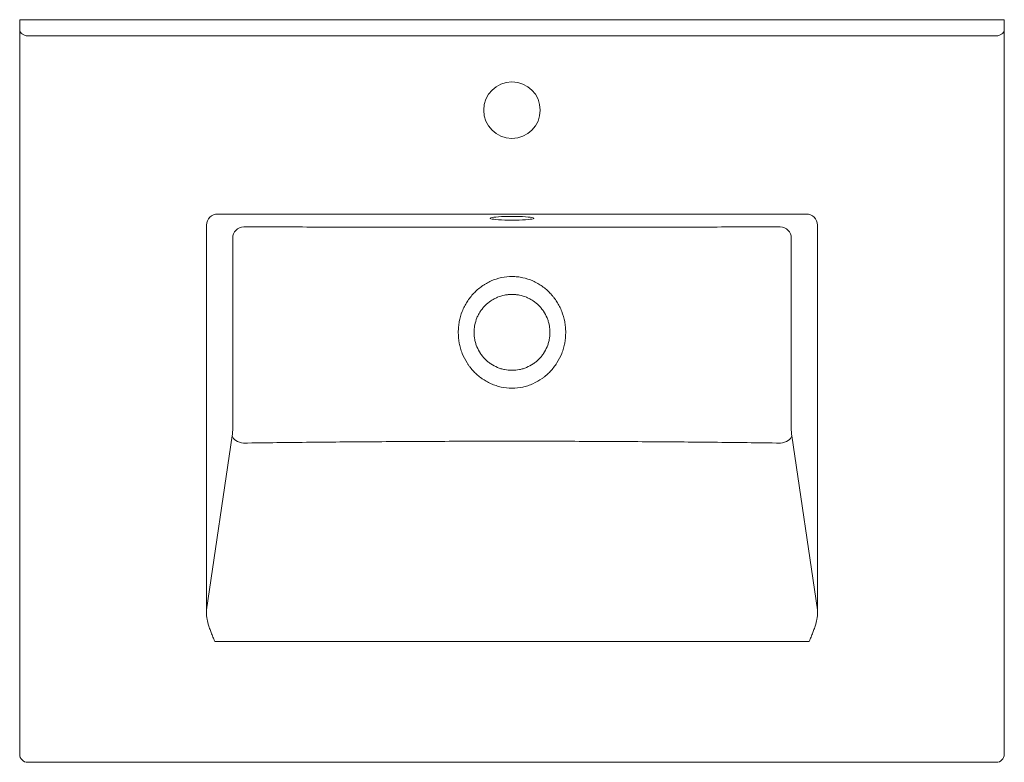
# Model space of a CAD drawing. Header units: millimetres. Extents: x 4740.885 to 4741.495, y 2744.776 to 2745.236.
import ezdxf

# ---------------------------------------------------------------- set-up
doc = ezdxf.new("R2010")
doc.units = ezdxf.units.MM
doc.layers.add('SANINDUSA', color=3, linetype='Continuous')

msp = doc.modelspace()

# ---------------------------------------------------------------- linework, layer by layer
at = {"layer": 'SANINDUSA', "linetype": 'Continuous', "lineweight": 15}
for p, q in [((4740.88454, 2745.22903), (4740.88454, 2745.23556)), ((4740.88454, 2745.23556), (4740.88954, 2745.23556)), ((4741.48954, 2745.23556), (4740.88954, 2745.23556)), ((4741.48954, 2745.23556), (4741.49454, 2745.23556)), ((4741.49454, 2745.23556), (4741.49454, 2745.22903)), ((4740.88454, 2745.22456), (4740.88454, 2745.22903)), ((4741.49454, 2745.22903), (4741.49454, 2745.22456)), ((4740.88454, 2744.78056), (4740.88454, 2745.22456)), ((4740.88954, 2745.22556), (4741.48954, 2745.22556)), ((4741.49454, 2745.22456), (4741.49454, 2744.78056)), ((4741.37174, 2745.11516), (4741.00735, 2745.11516)), ((4741.00027, 2745.10828), (4741.00027, 2744.86993)), ((4741.37882, 2744.86993), (4741.37882, 2745.10828)), ((4741.00027, 2744.86993), (4741.01623, 2744.97779)), ((4741.36286, 2744.97779), (4741.37882, 2744.86993)), ((4741.37367, 2744.85047), (4741.00542, 2744.85047)), ((4741.48954, 2744.77556), (4740.88954, 2744.77556))]:
    msp.add_line(p, q, dxfattribs=at)
at = {"layer": 'SANINDUSA', "linetype": 'Continuous', "lineweight": 15, "flags": 128}
for points in [[(4741.18954, 2745.11137), (4741.19177, 2745.11139), (4741.19393, 2745.11143), (4741.19597, 2745.11151), (4741.19784, 2745.11162), (4741.19948, 2745.11175), (4741.20085, 2745.1119), (4741.20191, 2745.11207), (4741.20263, 2745.11226), (4741.203, 2745.11245), (4741.203, 2745.11264), (4741.20263, 2745.11284), (4741.20191, 2745.11302), (4741.20085, 2745.11319), (4741.19948, 2745.11334), (4741.19784, 2745.11347), (4741.19597, 2745.11358), (4741.19393, 2745.11366), (4741.19177, 2745.11371), (4741.18954, 2745.11372), (4741.18732, 2745.11371), (4741.18516, 2745.11366), (4741.18312, 2745.11358), (4741.18125, 2745.11347), (4741.17961, 2745.11334), (4741.17824, 2745.11319), (4741.17718, 2745.11302), (4741.17646, 2745.11284), (4741.17609, 2745.11264), (4741.17609, 2745.11245), (4741.17646, 2745.11226), (4741.17718, 2745.11207), (4741.17824, 2745.1119), (4741.17961, 2745.11175), (4741.18125, 2745.11162), (4741.18312, 2745.11151), (4741.18516, 2745.11143), (4741.18732, 2745.11139), (4741.18954, 2745.11137)], [(4741.01623, 2744.97779), (4741.01651, 2744.97698), (4741.017, 2744.9762), (4741.01769, 2744.97546), (4741.01855, 2744.97481), (4741.01956, 2744.97424), (4741.02068, 2744.97379), (4741.02188, 2744.97348), (4741.02313, 2744.97329)], [(4741.36286, 2744.97779), (4741.36258, 2744.97698), (4741.36209, 2744.9762), (4741.3614, 2744.97546), (4741.36054, 2744.97481), (4741.35953, 2744.97424), (4741.35841, 2744.97379), (4741.35721, 2744.97348), (4741.35596, 2744.97329)]]:
    msp.add_lwpolyline(points, dxfattribs=at)
at = {"layer": 'SANINDUSA', "linetype": 'Continuous', "lineweight": 15}
msp.add_circle((4741.18954, 2745.17956), 0.0175, dxfattribs=at)
for centre, radius, start, end in [((4741.02358, 2745.10013), 0.00706, 91.34042, 179.31825), ((4741.35551, 2745.10013), 0.00706, 0.68175, 88.65958), ((4740.88954, 2744.78056), 0.005, 180, 270), ((4741.48954, 2744.78056), 0.005, 270, 0)]:
    msp.add_arc(centre, radius, start, end, dxfattribs=at)
for centre, major_axis, ratio, start_param, end_param in [((4741.00753, 2745.1081), (0.00656, -0.00326), 0.95571, 2.038989, 3.59465), ((4741.37156, 2745.1081), (0.00656, 0.00326), 0.95571, 5.830128, 7.385789), ((4741.00753, 2744.87241), (0.00228, 0.01543), 0.44887, 1.798433, 2.445768), ((4741.37156, 2744.87241), (-0.00228, 0.01543), 0.44887, 3.837418, 4.484752)]:
    msp.add_ellipse(centre, major_axis=major_axis, ratio=ratio, start_param=start_param, end_param=end_param, dxfattribs=at)
for points, knots in [([(4740.88954, 2745.22556), (4740.8892, 2745.22556), (4740.88886, 2745.2256), (4740.8882, 2745.22573), (4740.88788, 2745.22583), (4740.88726, 2745.22608), (4740.88697, 2745.22623), (4740.88642, 2745.22655), (4740.88617, 2745.22672), (4740.88583, 2745.22699), (4740.88573, 2745.22708), (4740.88553, 2745.22727), (4740.88543, 2745.22736), (4740.88517, 2745.22763), (4740.88503, 2745.22781), (4740.88479, 2745.22817), (4740.8847, 2745.22835), (4740.88458, 2745.2287), (4740.88454, 2745.22887), (4740.88454, 2745.22903)], [0, 0, 0, 0, 0.125, 0.125, 0.25, 0.25, 0.375, 0.375, 0.5, 0.5, 0.5625, 0.5625, 0.625, 0.625, 0.75, 0.75, 0.875, 0.875, 1, 1, 1, 1]), ([(4741.48954, 2745.22556), (4741.48989, 2745.22556), (4741.49023, 2745.2256), (4741.49089, 2745.22573), (4741.49121, 2745.22583), (4741.49183, 2745.22608), (4741.49212, 2745.22623), (4741.49267, 2745.22655), (4741.49292, 2745.22672), (4741.49326, 2745.22699), (4741.49336, 2745.22708), (4741.49356, 2745.22727), (4741.49366, 2745.22736), (4741.49392, 2745.22763), (4741.49406, 2745.22781), (4741.4943, 2745.22817), (4741.49439, 2745.22835), (4741.49451, 2745.2287), (4741.49454, 2745.22887), (4741.49454, 2745.22903)], [0, 0, 0, 0, 0.125, 0.125, 0.25, 0.25, 0.375, 0.375, 0.5, 0.5, 0.5625, 0.5625, 0.625, 0.625, 0.75, 0.75, 0.875, 0.875, 1, 1, 1, 1]), ([(4741.02342, 2745.10719), (4741.03726, 2745.10717), (4741.0511, 2745.10716), (4741.07879, 2745.10713), (4741.09264, 2745.10712), (4741.12032, 2745.10711), (4741.13417, 2745.1071), (4741.15493, 2745.10709), (4741.16186, 2745.10709), (4741.1757, 2745.10709), (4741.18954, 2745.10708), (4741.20339, 2745.10709), (4741.21723, 2745.10709), (4741.22415, 2745.10709), (4741.24492, 2745.1071), (4741.25877, 2745.10711), (4741.28645, 2745.10712), (4741.3003, 2745.10713), (4741.32798, 2745.10716), (4741.34183, 2745.10717), (4741.35567, 2745.10719)], [0, 0, 0, 0, 0.125, 0.125, 0.25, 0.25, 0.375, 0.375, 0.4375, 0.4375, 0.5, 0.5625, 0.5625, 0.625, 0.625, 0.75, 0.75, 0.875, 0.875, 1, 1, 1, 1]), ([(4741.01652, 2744.98221), (4741.01654, 2744.99204), (4741.01656, 2745.00187), (4741.01659, 2745.02154), (4741.0166, 2745.03138), (4741.0166, 2745.05105), (4741.01659, 2745.06088), (4741.01657, 2745.08055), (4741.01655, 2745.09038), (4741.01653, 2745.10022)], [0, 0, 0, 0, 0.25, 0.25, 0.5, 0.5, 0.75, 0.75, 1, 1, 1, 1]), ([(4741.36256, 2745.10022), (4741.36254, 2745.09038), (4741.36252, 2745.08055), (4741.3625, 2745.06088), (4741.36249, 2745.05105), (4741.36249, 2745.03138), (4741.3625, 2745.02154), (4741.36253, 2745.00187), (4741.36254, 2744.99204), (4741.36257, 2744.98221)], [0, 0, 0, 0, 0.25, 0.25, 0.5, 0.5, 0.75, 0.75, 1, 1, 1, 1]), ([(4741.18954, 2745.00729), (4741.19179, 2745.00729), (4741.19399, 2745.00753), (4741.19724, 2745.00823), (4741.19832, 2745.00851), (4741.20045, 2745.00921), (4741.20149, 2745.00961), (4741.20452, 2745.01096), (4741.20644, 2745.01205), (4741.20872, 2745.01367), (4741.20917, 2745.01401), (4741.21004, 2745.0147), (4741.21047, 2745.01505), (4741.21172, 2745.01615), (4741.21252, 2745.01691), (4741.21404, 2745.01852), (4741.21476, 2745.01936), (4741.21612, 2745.02112), (4741.21677, 2745.02203), (4741.21855, 2745.02485), (4741.21955, 2745.02682), (4741.22077, 2745.02991), (4741.22113, 2745.03097), (4741.22175, 2745.03312), (4741.22201, 2745.0342), (4741.22262, 2745.03747), (4741.22282, 2745.03967), (4741.22282, 2745.043), (4741.22277, 2745.04412), (4741.22256, 2745.04634), (4741.22241, 2745.04744), (4741.22179, 2745.05069), (4741.22118, 2745.05281), (4741.22015, 2745.05541), (4741.21993, 2745.05593), (4741.21948, 2745.05694), (4741.21924, 2745.05744), (4741.21848, 2745.05892), (4741.21793, 2745.05988), (4741.21675, 2745.06175), (4741.21611, 2745.06265), (4741.21509, 2745.06396), (4741.21474, 2745.06439), (4741.21402, 2745.06524), (4741.21364, 2745.06565), (4741.21173, 2745.06768), (4741.21006, 2745.06913), (4741.20736, 2745.07105), (4741.20643, 2745.07165), (4741.20498, 2745.07247), (4741.20448, 2745.07274), (4741.20349, 2745.07324), (4741.20298, 2745.07348), (4741.20045, 2745.07461), (4741.19835, 2745.07529), (4741.19564, 2745.07587), (4741.1951, 2745.07598), (4741.194, 2745.07615), (4741.19344, 2745.07623), (4741.19177, 2745.07641), (4741.19067, 2745.07646), (4741.18735, 2745.07647), (4741.18515, 2745.07624), (4741.18076, 2745.0753), (4741.17866, 2745.07461), (4741.17562, 2745.07327), (4741.17463, 2745.07277), (4741.17318, 2745.07194), (4741.1727, 2745.07165), (4741.17176, 2745.07105), (4741.1713, 2745.07074), (4741.16904, 2745.06914), (4741.16737, 2745.06768), (4741.16507, 2745.06526), (4741.16434, 2745.06441), (4741.16298, 2745.06265), (4741.16234, 2745.06175), (4741.16116, 2745.05988), (4741.16061, 2745.05892), (4741.1596, 2745.05695), (4741.15914, 2745.05593), (4741.15791, 2745.05281), (4741.1573, 2745.05068), (4741.15668, 2745.04743), (4741.15653, 2745.04633), (4741.15632, 2745.04412), (4741.15627, 2745.04299), (4741.15627, 2745.03966), (4741.15647, 2745.03746), (4741.15708, 2745.03419), (4741.15734, 2745.03311), (4741.15796, 2745.03096), (4741.15832, 2745.02991), (4741.15954, 2745.02682), (4741.16054, 2745.02485), (4741.16202, 2745.0225), (4741.16233, 2745.02204), (4741.16297, 2745.02113), (4741.16331, 2745.02068), (4741.16433, 2745.01936), (4741.16505, 2745.01852), (4741.16733, 2745.01611), (4741.16899, 2745.01465), (4741.17126, 2745.01303), (4741.17173, 2745.01272), (4741.17267, 2745.01212), (4741.17314, 2745.01183), (4741.17459, 2745.01101), (4741.17557, 2745.01051), (4741.17759, 2745.00961), (4741.17862, 2745.00922), (4741.1802, 2745.0087), (4741.18073, 2745.00854), (4741.18181, 2745.00825), (4741.18236, 2745.00812), (4741.18509, 2745.00753), (4741.1873, 2745.00729), (4741.18954, 2745.00729)], [0, 0, 0, 0, 0.03125, 0.03125, 0.046875, 0.046875, 0.0625, 0.0625, 0.09375, 0.09375, 0.101562, 0.101562, 0.109375, 0.109375, 0.125, 0.125, 0.140625, 0.140625, 0.15625, 0.15625, 0.1875, 0.1875, 0.203125, 0.203125, 0.21875, 0.21875, 0.25, 0.25, 0.265625, 0.265625, 0.28125, 0.28125, 0.3125, 0.3125, 0.320312, 0.320312, 0.328125, 0.328125, 0.34375, 0.34375, 0.359375, 0.359375, 0.367187, 0.367187, 0.375, 0.375, 0.40625, 0.40625, 0.421875, 0.421875, 0.429687, 0.429687, 0.4375, 0.4375, 0.46875, 0.46875, 0.476562, 0.476562, 0.484375, 0.484375, 0.5, 0.5, 0.53125, 0.53125, 0.5625, 0.5625, 0.578125, 0.578125, 0.585937, 0.585937, 0.59375, 0.59375, 0.625, 0.625, 0.640625, 0.640625, 0.65625, 0.65625, 0.671875, 0.671875, 0.6875, 0.6875, 0.71875, 0.71875, 0.734375, 0.734375, 0.75, 0.75, 0.78125, 0.78125, 0.796875, 0.796875, 0.8125, 0.8125, 0.84375, 0.84375, 0.851562, 0.851562, 0.859375, 0.859375, 0.875, 0.875, 0.90625, 0.90625, 0.914062, 0.914062, 0.921875, 0.921875, 0.9375, 0.9375, 0.953125, 0.953125, 0.960937, 0.960937, 0.96875, 0.96875, 1, 1, 1, 1]), ([(4741.18954, 2745.01838), (4741.18799, 2745.01838), (4741.18646, 2745.01853), (4741.1842, 2745.01898), (4741.18345, 2745.01917), (4741.18197, 2745.01962), (4741.18124, 2745.01988), (4741.17912, 2745.02076), (4741.17777, 2745.02149), (4741.17584, 2745.02277), (4741.17522, 2745.02324), (4741.17403, 2745.02422), (4741.17346, 2745.02473), (4741.17238, 2745.02581), (4741.17186, 2745.02638), (4741.17113, 2745.02727), (4741.1709, 2745.02758), (4741.17044, 2745.0282), (4741.17021, 2745.02851), (4741.16914, 2745.03012), (4741.16842, 2745.03148), (4741.16754, 2745.0336), (4741.16728, 2745.03432), (4741.16694, 2745.03543), (4741.16684, 2745.03581), (4741.16665, 2745.03656), (4741.16657, 2745.03693), (4741.16619, 2745.03882), (4741.16604, 2745.04034), (4741.16604, 2745.04226), (4741.16605, 2745.04265), (4741.16609, 2745.04342), (4741.16612, 2745.04381), (4741.16624, 2745.04496), (4741.16635, 2745.04572), (4741.1668, 2745.04798), (4741.16724, 2745.04944), (4741.16813, 2745.05159), (4741.16846, 2745.05229), (4741.16919, 2745.05364), (4741.16958, 2745.0543), (4741.17043, 2745.05557), (4741.17089, 2745.05619), (4741.17186, 2745.05738), (4741.17239, 2745.05796), (4741.17402, 2745.05959), (4741.17521, 2745.06056), (4741.17712, 2745.06184), (4741.17778, 2745.06224), (4741.17915, 2745.06297), (4741.17985, 2745.0633), (4741.18197, 2745.06418), (4741.18344, 2745.06462), (4741.18571, 2745.06508), (4741.18648, 2745.06519), (4741.18801, 2745.06534), (4741.18878, 2745.06538), (4741.19031, 2745.06538), (4741.19107, 2745.06534), (4741.19222, 2745.06523), (4741.1926, 2745.06518), (4741.19336, 2745.06507), (4741.19375, 2745.065), (4741.19565, 2745.06463), (4741.19711, 2745.06418), (4741.19924, 2745.0633), (4741.19993, 2745.06297), (4741.20095, 2745.06243), (4741.20129, 2745.06224), (4741.20196, 2745.06184), (4741.20228, 2745.06163), (4741.20388, 2745.06056), (4741.20506, 2745.05959), (4741.20642, 2745.05824), (4741.20669, 2745.05796), (4741.20721, 2745.05738), (4741.20746, 2745.05709), (4741.2082, 2745.05619), (4741.20866, 2745.05558), (4741.20993, 2745.05367), (4741.21066, 2745.05232), (4741.2114, 2745.05053), (4741.21154, 2745.05017), (4741.2118, 2745.04944), (4741.21192, 2745.04907), (4741.21225, 2745.04797), (4741.21244, 2745.04723), (4741.21274, 2745.04573), (4741.21285, 2745.04497), (4741.21301, 2745.04344), (4741.21304, 2745.04266), (4741.21305, 2745.04034), (4741.2129, 2745.03882), (4741.21245, 2745.03656), (4741.21226, 2745.03582), (4741.21181, 2745.03433), (4741.21155, 2745.0336), (4741.21067, 2745.03148), (4741.20995, 2745.03013), (4741.20867, 2745.0282), (4741.20821, 2745.02758), (4741.20723, 2745.02638), (4741.20671, 2745.02582), (4741.20563, 2745.02473), (4741.20507, 2745.02422), (4741.20388, 2745.02324), (4741.20326, 2745.02278), (4741.20133, 2745.02149), (4741.19997, 2745.02077), (4741.19785, 2745.01988), (4741.19713, 2745.01962), (4741.19565, 2745.01917), (4741.1949, 2745.01898), (4741.19263, 2745.01853), (4741.1911, 2745.01838), (4741.18954, 2745.01838)], [0, 0, 0, 0, 0.03125, 0.03125, 0.046875, 0.046875, 0.0625, 0.0625, 0.09375, 0.09375, 0.109375, 0.109375, 0.125, 0.125, 0.140625, 0.140625, 0.148437, 0.148437, 0.15625, 0.15625, 0.1875, 0.1875, 0.203125, 0.203125, 0.210937, 0.210937, 0.21875, 0.21875, 0.25, 0.25, 0.257812, 0.257812, 0.265625, 0.265625, 0.28125, 0.28125, 0.3125, 0.3125, 0.328125, 0.328125, 0.34375, 0.34375, 0.359375, 0.359375, 0.375, 0.375, 0.40625, 0.40625, 0.421875, 0.421875, 0.4375, 0.4375, 0.46875, 0.46875, 0.484375, 0.484375, 0.5, 0.5, 0.515625, 0.515625, 0.523437, 0.523437, 0.53125, 0.53125, 0.5625, 0.5625, 0.578125, 0.578125, 0.585938, 0.585938, 0.59375, 0.59375, 0.625, 0.625, 0.632813, 0.632813, 0.640625, 0.640625, 0.65625, 0.65625, 0.6875, 0.6875, 0.695313, 0.695313, 0.703125, 0.703125, 0.71875, 0.71875, 0.734375, 0.734375, 0.75, 0.75, 0.78125, 0.78125, 0.796875, 0.796875, 0.8125, 0.8125, 0.84375, 0.84375, 0.859375, 0.859375, 0.875, 0.875, 0.890625, 0.890625, 0.90625, 0.90625, 0.9375, 0.9375, 0.953125, 0.953125, 0.96875, 0.96875, 1, 1, 1, 1]), ([(4741.01623, 2744.97779), (4741.01632, 2744.97841), (4741.01639, 2744.9791), (4741.01649, 2744.98061), (4741.01652, 2744.9814), (4741.01652, 2744.98221)], [0, 0, 0, 0, 0.5, 0.5, 1, 1, 1, 1]), ([(4741.36257, 2744.98221), (4741.36257, 2744.9814), (4741.3626, 2744.98061), (4741.36269, 2744.9791), (4741.36277, 2744.97841), (4741.36286, 2744.97779)], [0, 0, 0, 0, 0.5, 0.5, 1, 1, 1, 1]), ([(4741.35596, 2744.97329), (4741.3421, 2744.97349), (4741.32823, 2744.97366), (4741.30049, 2744.97395), (4741.28663, 2744.97407), (4741.25889, 2744.97425), (4741.24502, 2744.97432), (4741.22422, 2744.97441), (4741.21729, 2744.97444), (4741.20342, 2744.97449), (4741.19648, 2744.97451), (4741.18262, 2744.97451), (4741.17568, 2744.97449), (4741.16181, 2744.97444), (4741.15488, 2744.97441), (4741.13407, 2744.97432), (4741.1202, 2744.97425), (4741.09247, 2744.97407), (4741.0786, 2744.97395), (4741.05086, 2744.97366), (4741.03699, 2744.97349), (4741.02313, 2744.97329)], [0, 0, 0, 0, 0.125, 0.125, 0.25, 0.25, 0.375, 0.375, 0.4375, 0.4375, 0.5, 0.5, 0.5625, 0.5625, 0.625, 0.625, 0.75, 0.75, 0.875, 0.875, 1, 1, 1, 1]), ([(4741.00134, 2744.86123), (4741.00161, 2744.86033), (4741.00191, 2744.85944), (4741.00254, 2744.85765), (4741.00287, 2744.85677), (4741.00356, 2744.85498), (4741.00391, 2744.85408), (4741.00447, 2744.85272), (4741.00465, 2744.85227), (4741.00494, 2744.85159), (4741.00503, 2744.85137), (4741.00522, 2744.85092), (4741.00532, 2744.85069), (4741.00542, 2744.85047)], [0, 0, 0, 0, 0.25, 0.25, 0.5, 0.5, 0.75, 0.75, 0.875, 0.875, 0.9375, 0.9375, 1, 1, 1, 1]), ([(4741.37775, 2744.86123), (4741.37748, 2744.86033), (4741.37718, 2744.85944), (4741.37655, 2744.85765), (4741.37622, 2744.85677), (4741.37553, 2744.85498), (4741.37518, 2744.85408), (4741.37462, 2744.85272), (4741.37444, 2744.85227), (4741.37415, 2744.85159), (4741.37406, 2744.85137), (4741.37387, 2744.85092), (4741.37377, 2744.85069), (4741.37367, 2744.85047)], [0, 0, 0, 0, 0.25, 0.25, 0.5, 0.5, 0.75, 0.75, 0.875, 0.875, 0.9375, 0.9375, 1, 1, 1, 1])]:
    msp.add_open_spline(points, degree=3, knots=knots, dxfattribs=at)

doc.saveas('drawing.dxf')
